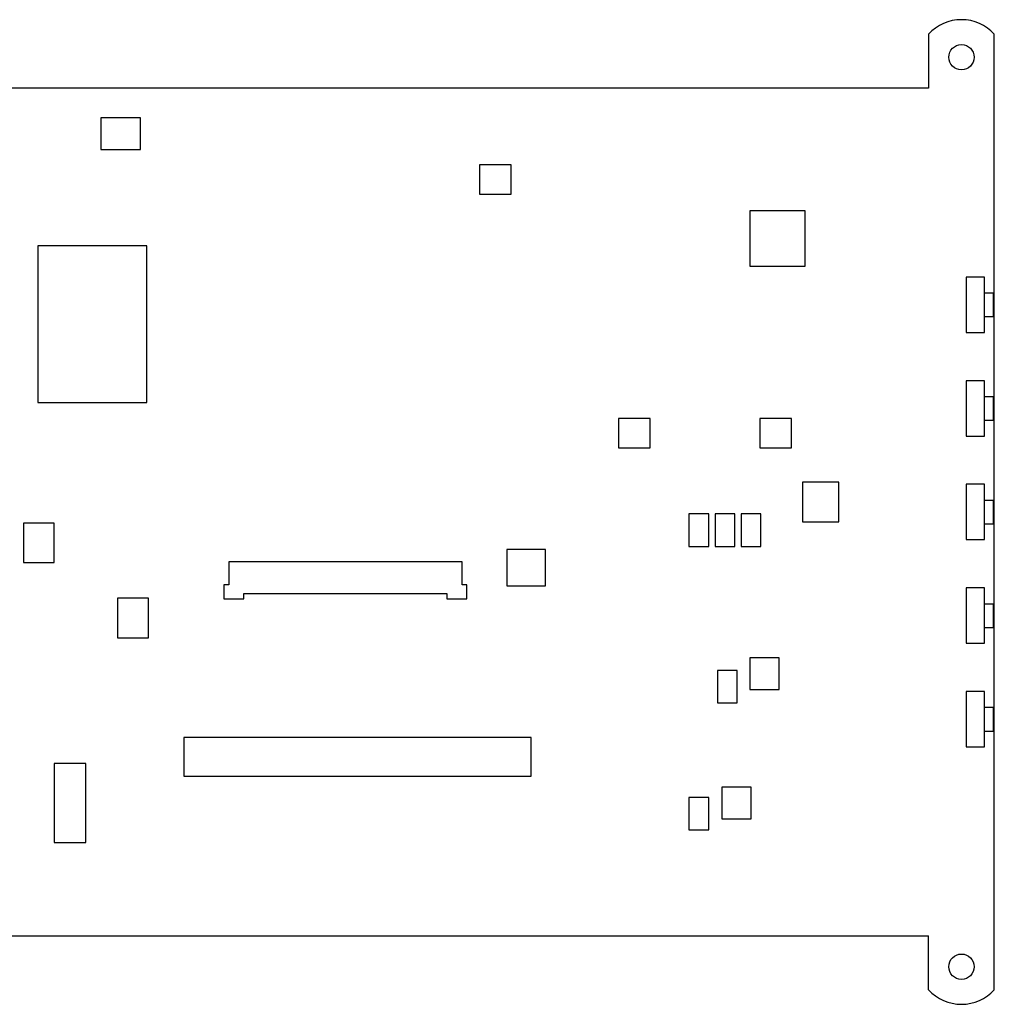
# Model space of a CAD drawing. Extents: x -459 to 67, y 20 to 286.
# Tile 3 of 3: x -56 to 67, y 104 to 228. Entities that reach past the tile are written whole.
import ezdxf

# ---------------------------------------------------------------- set-up
doc = ezdxf.new("R2010")
doc.units = 0
doc.header["$LTSCALE"] = 0.64311
doc.header["$MEASUREMENT"] = 0
doc.layers.get('0').update_dxf_attribs({"linetype": 'CONTINUOUS'})

msp = doc.modelspace()

# ---------------------------------------------------------------- linework, layer by layer
at = {"color": 7, "linetype": 'Continuous'}
for p, q in [((59.03, 226.64), (59.03, 219.84)), ((67.33, 105.83), (67.33, 226.64)), ((59.03, 219.84), (-89.47, 219.84)), ((-45.62, 216.09), (-45.62, 212.09)), ((-40.62, 216.09), (-45.62, 216.09)), ((-40.62, 212.09), (-40.62, 216.09)), ((-45.62, 212.09), (-40.62, 212.09)), ((2.23, 210.14), (2.23, 206.44)), ((6.23, 210.14), (2.23, 210.14)), ((6.23, 206.44), (6.23, 210.14)), ((2.23, 206.44), (6.23, 206.44)), ((43.43, 204.34), (36.43, 204.34)), ((36.43, 204.34), (36.43, 197.34)), ((43.43, 197.34), (43.43, 204.34)), ((-53.62, 199.89), (-53.62, 180.09)), ((-39.82, 199.89), (-53.62, 199.89)), ((-39.82, 180.09), (-39.82, 199.89)), ((36.43, 197.34), (43.43, 197.34)), ((66.08, 195.94), (63.78, 195.94)), ((63.78, 195.94), (63.78, 188.94)), ((66.08, 188.94), (66.08, 195.94)), ((66.08, 193.94), (67.18, 193.94)), ((67.18, 193.94), (67.18, 190.94)), ((66.08, 190.94), (67.18, 190.94)), ((63.78, 188.94), (66.08, 188.94)), ((66.08, 182.84), (63.78, 182.84)), ((63.78, 182.84), (63.78, 175.84)), ((66.08, 175.84), (66.08, 182.84)), ((66.08, 180.84), (67.18, 180.84)), ((67.18, 180.84), (67.18, 177.84)), ((-53.62, 180.09), (-39.82, 180.09)), ((23.83, 178.04), (19.83, 178.04)), ((19.83, 178.04), (19.83, 174.34)), ((23.83, 174.34), (23.83, 178.04)), ((41.68, 178.04), (37.68, 178.04)), ((37.68, 178.04), (37.68, 174.34)), ((41.68, 174.34), (41.68, 178.04)), ((66.08, 177.84), (67.18, 177.84)), ((63.78, 175.84), (66.08, 175.84)), ((19.83, 174.34), (23.83, 174.34)), ((37.68, 174.34), (41.68, 174.34)), ((47.68, 169.99), (43.08, 169.99)), ((43.08, 169.99), (43.08, 164.99)), ((47.68, 164.99), (47.68, 169.99)), ((66.08, 169.74), (63.78, 169.74)), ((63.78, 169.74), (63.78, 162.74)), ((66.08, 162.74), (66.08, 169.74)), ((66.08, 167.74), (67.18, 167.74)), ((67.18, 167.74), (67.18, 164.74)), ((31.23, 165.99), (28.73, 165.99)), ((28.73, 165.99), (28.73, 161.89)), ((31.23, 161.89), (31.23, 165.99)), ((34.53, 165.99), (32.03, 165.99)), ((32.03, 165.99), (32.03, 161.89)), ((34.53, 161.89), (34.53, 165.99)), ((37.83, 165.99), (35.33, 165.99)), ((35.33, 165.99), (35.33, 161.89)), ((37.83, 161.89), (37.83, 165.99)), ((-55.42, 164.84), (-55.42, 159.84)), ((-51.52, 164.84), (-55.42, 164.84)), ((-51.52, 159.84), (-51.52, 164.84)), ((43.08, 164.99), (47.68, 164.99)), ((66.08, 164.74), (67.18, 164.74)), ((28.73, 161.89), (31.23, 161.89)), ((32.03, 161.89), (34.53, 161.89)), ((35.33, 161.89), (37.83, 161.89)), ((63.78, 162.74), (66.08, 162.74)), ((10.58, 161.49), (5.68, 161.49)), ((5.68, 161.49), (5.68, 156.89)), ((10.58, 156.89), (10.58, 161.49)), ((-55.42, 159.84), (-51.52, 159.84)), ((-29.47, 159.94), (-29.47, 157.04)), ((0.03, 159.94), (-29.47, 159.94)), ((0.03, 157.04), (0.03, 159.94)), ((-30.07, 157.04), (-30.07, 155.24)), ((-29.47, 157.04), (-30.07, 157.04)), ((0.63, 157.04), (0.03, 157.04)), ((0.63, 155.24), (0.63, 157.04)), ((5.68, 156.89), (10.58, 156.89)), ((-27.57, 155.24), (-27.57, 155.94)), ((-27.57, 155.94), (-1.87, 155.94)), ((-1.87, 155.94), (-1.87, 155.24)), ((66.08, 156.64), (63.78, 156.64)), ((63.78, 156.64), (63.78, 149.64)), ((66.08, 149.64), (66.08, 156.64)), ((-43.52, 155.34), (-43.52, 150.34)), ((-39.62, 155.34), (-43.52, 155.34)), ((-39.62, 150.34), (-39.62, 155.34)), ((-30.07, 155.24), (-27.57, 155.24)), ((-1.87, 155.24), (0.63, 155.24)), ((66.08, 154.64), (67.18, 154.64)), ((67.18, 154.64), (67.18, 151.64)), ((66.08, 151.64), (67.18, 151.64)), ((-43.52, 150.34), (-39.62, 150.34)), ((63.78, 149.64), (66.08, 149.64)), ((40.13, 147.79), (36.43, 147.79)), ((36.43, 147.79), (36.43, 143.79)), ((40.13, 143.79), (40.13, 147.79)), ((34.83, 146.19), (32.33, 146.19)), ((32.33, 146.19), (32.33, 142.09)), ((34.83, 142.09), (34.83, 146.19)), ((36.43, 143.79), (40.13, 143.79)), ((66.08, 143.54), (63.78, 143.54)), ((63.78, 143.54), (63.78, 136.54)), ((66.08, 136.54), (66.08, 143.54)), ((32.33, 142.09), (34.83, 142.09)), ((66.08, 141.54), (67.18, 141.54)), ((67.18, 141.54), (67.18, 138.54)), ((66.08, 138.54), (67.18, 138.54)), ((8.78, 137.74), (-35.12, 137.74)), ((-35.12, 137.74), (-35.12, 132.84)), ((8.78, 132.84), (8.78, 137.74)), ((63.78, 136.54), (66.08, 136.54)), ((-51.52, 134.44), (-51.52, 124.44)), ((-47.52, 134.44), (-51.52, 134.44)), ((-47.52, 124.44), (-47.52, 134.44)), ((-35.12, 132.84), (8.78, 132.84)), ((36.58, 131.44), (32.88, 131.44)), ((32.88, 131.44), (32.88, 127.44)), ((36.58, 127.44), (36.58, 131.44)), ((31.23, 130.14), (28.73, 130.14)), ((28.73, 130.14), (28.73, 126.04)), ((31.23, 126.04), (31.23, 130.14)), ((32.88, 127.44), (36.58, 127.44)), ((28.73, 126.04), (31.23, 126.04)), ((-51.52, 124.44), (-47.52, 124.44)), ((-89.47, 112.64), (59.03, 112.64)), ((59.03, 105.83), (59.03, 112.64))]:
    msp.add_line(p, q, dxfattribs=at)
for centre in [(63.18, 223.74), (63.18, 108.74)]:
    msp.add_circle(centre, 1.6, dxfattribs=at)
for centre, start, end in [((63.18, 222.9), 42.0879, 137.9121), ((63.18, 109.58), 222.0879, 317.9121)]:
    msp.add_arc(centre, 5.59, start, end, dxfattribs=at)

doc.saveas('drawing.dxf')
